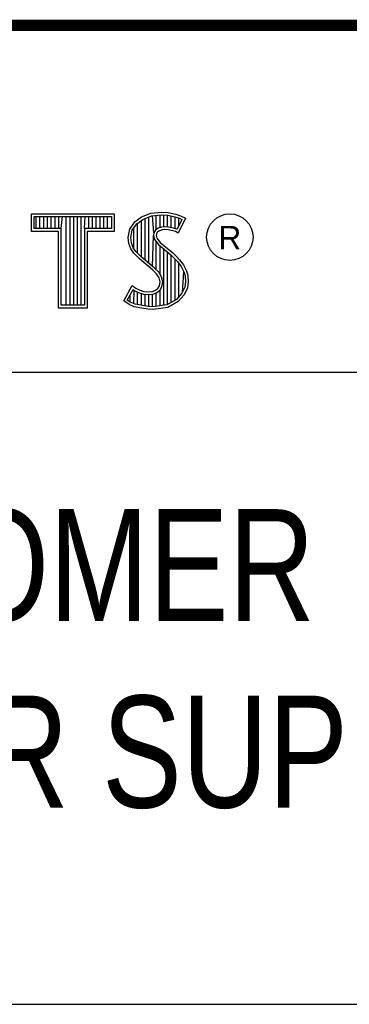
# Model space of a CAD drawing. Header units: inches. Extents: x 0 to 34, y 0 to 22.
# Tile 11 of 58: x 30.452 to 31.042, y 1.25 to 3.01. Entities that reach past the tile are written whole.
import ezdxf

# ---------------------------------------------------------------- set-up
doc = ezdxf.new("R2010")
doc.units = ezdxf.units.IN
doc.header["$LTSCALE"] = 1.87
doc.header["$MEASUREMENT"] = 0
doc.layers.get('0').update_dxf_attribs({"linetype": 'CONTINUOUS'})
doc.styles.get("Standard").update_dxf_attribs({"font": 'txt', "width": 0.8})

msp = doc.modelspace()

# ---------------------------------------------------------------- linework, layer by layer
at = {"color": 2, "linetype": 'CONTINUOUS'}
for p, q in [((28.3793, 3.0003), (33.5093, 3.0003)), ((30.4728, 2.6631), (30.6211, 2.6631)), ((30.4728, 2.6317), (30.4728, 2.6631)), ((30.4776, 2.6583), (30.6162, 2.6583)), ((30.4776, 2.6366), (30.4776, 2.6583)), ((30.4815, 2.6366), (30.4815, 2.6583)), ((30.4882, 2.6366), (30.4882, 2.6583)), ((30.495, 2.6366), (30.495, 2.6583)), ((30.5017, 2.6366), (30.5017, 2.6583)), ((30.5084, 2.6366), (30.5084, 2.6583)), ((30.5151, 2.6366), (30.5151, 2.6583)), ((30.5218, 2.6366), (30.5218, 2.6583)), ((30.5263, 2.6366), (30.5285, 2.6583)), ((30.5352, 2.4996), (30.5352, 2.6583)), ((30.5419, 2.4996), (30.5419, 2.6583)), ((30.5486, 2.4996), (30.5486, 2.6583)), ((30.5554, 2.4996), (30.5554, 2.6583)), ((30.5621, 2.4996), (30.5621, 2.6583)), ((30.5676, 2.6366), (30.5688, 2.6583)), ((30.5755, 2.6366), (30.5755, 2.6583)), ((30.5822, 2.6366), (30.5822, 2.6583)), ((30.5889, 2.6366), (30.5889, 2.6583)), ((30.5956, 2.6366), (30.5956, 2.6583)), ((30.6023, 2.6366), (30.6023, 2.6583)), ((30.609, 2.6366), (30.609, 2.6583)), ((30.6162, 2.6583), (30.6162, 2.6366)), ((30.6211, 2.6631), (30.6211, 2.6317)), ((30.6577, 2.6488), (30.6695, 2.6575)), ((30.6695, 2.6575), (30.6863, 2.6642)), ((30.6719, 2.6532), (30.6875, 2.6594)), ((30.6829, 2.5748), (30.6829, 2.6576)), ((30.6863, 2.6642), (30.7049, 2.6662)), ((30.6875, 2.6594), (30.705, 2.6613)), ((30.6917, 2.629), (30.6896, 2.6596)), ((30.6963, 2.635), (30.6963, 2.6604)), ((30.703, 2.6384), (30.703, 2.6611)), ((30.7049, 2.6662), (30.7173, 2.6653)), ((30.705, 2.6613), (30.7166, 2.6605)), ((30.7097, 2.6396), (30.7097, 2.661)), ((30.7164, 2.6396), (30.7164, 2.6605)), ((30.7166, 2.6605), (30.7296, 2.6577)), ((30.7173, 2.6653), (30.7309, 2.6624)), ((30.7231, 2.6385), (30.7231, 2.6591)), ((30.7296, 2.6577), (30.7375, 2.655)), ((30.7299, 2.6368), (30.7299, 2.6576)), ((30.7309, 2.6624), (30.7393, 2.6595)), ((30.7393, 2.6595), (30.7486, 2.6552)), ((30.6487, 2.6355), (30.6577, 2.6488)), ((30.6533, 2.6336), (30.6612, 2.6454)), ((30.6612, 2.6454), (30.6719, 2.6532)), ((30.6627, 2.5927), (30.6627, 2.6465)), ((30.6695, 2.586), (30.6695, 2.6514)), ((30.6762, 2.5804), (30.6762, 2.6549)), ((30.7117, 2.6398), (30.7056, 2.6392)), ((30.7179, 2.6395), (30.7117, 2.6398)), ((30.742, 2.6529), (30.7333, 2.6355)), ((30.7486, 2.6552), (30.7353, 2.6286)), ((30.7366, 2.642), (30.7366, 2.6553)), ((30.7375, 2.655), (30.742, 2.6529)), ((30.5214, 2.6317), (30.4728, 2.6317)), ((30.5263, 2.6366), (30.4776, 2.6366)), ((30.5214, 2.4947), (30.5214, 2.6317)), ((30.5263, 2.4996), (30.5263, 2.6366)), ((30.6162, 2.6366), (30.5676, 2.6366)), ((30.5676, 2.6366), (30.5676, 2.4996)), ((30.6211, 2.6317), (30.5724, 2.6317)), ((30.5724, 2.6317), (30.5724, 2.4947)), ((30.6458, 2.621), (30.6487, 2.6355)), ((30.6507, 2.6208), (30.6533, 2.6336)), ((30.656, 2.5999), (30.656, 2.6377)), ((30.6896, 2.5692), (30.6912, 2.6242)), ((30.6917, 2.629), (30.6912, 2.6242)), ((30.6912, 2.6242), (30.6928, 2.6171)), ((30.6949, 2.634), (30.6917, 2.629)), ((30.6995, 2.6373), (30.6949, 2.634)), ((30.6965, 2.6274), (30.6962, 2.6245)), ((30.6962, 2.6245), (30.6973, 2.6193)), ((30.6985, 2.6306), (30.6965, 2.6274)), ((30.7017, 2.6329), (30.6985, 2.6306)), ((30.7056, 2.6392), (30.6995, 2.6373)), ((30.7066, 2.6344), (30.7017, 2.6329)), ((30.7118, 2.6349), (30.7066, 2.6344)), ((30.7173, 2.6346), (30.7118, 2.6349)), ((30.726, 2.6329), (30.7173, 2.6346)), ((30.7272, 2.6376), (30.7179, 2.6395)), ((30.7306, 2.6315), (30.726, 2.6329)), ((30.7327, 2.6359), (30.7272, 2.6376)), ((30.7353, 2.6286), (30.7306, 2.6315)), ((30.7333, 2.6355), (30.7327, 2.6359)), ((30.6469, 2.61), (30.6458, 2.621)), ((30.6507, 2.6002), (30.6469, 2.61)), ((30.6517, 2.6112), (30.6507, 2.6208)), ((30.6551, 2.6025), (30.6517, 2.6112)), ((30.6928, 2.6171), (30.6999, 2.6083)), ((30.6963, 2.563), (30.6963, 2.6128)), ((30.6973, 2.6193), (30.7034, 2.6118)), ((30.6999, 2.6083), (30.7224, 2.5896)), ((30.703, 2.5548), (30.703, 2.6058)), ((30.7034, 2.6118), (30.7257, 2.5932)), ((30.6559, 2.5927), (30.6507, 2.6002)), ((30.6597, 2.5958), (30.6551, 2.6025)), ((30.6661, 2.5825), (30.6559, 2.5927)), ((30.6637, 2.5918), (30.6597, 2.5958)), ((30.6694, 2.5861), (30.6637, 2.5918)), ((30.7097, 2.4997), (30.7097, 2.6002)), ((30.7164, 2.5006), (30.7164, 2.5946)), ((30.7224, 2.5896), (30.7283, 2.5837)), ((30.7231, 2.5049), (30.7231, 2.5889)), ((30.7257, 2.5932), (30.7318, 2.5872)), ((30.7318, 2.5872), (30.7379, 2.5808)), ((30.6892, 2.5631), (30.6661, 2.5825)), ((30.6925, 2.5667), (30.6694, 2.5861)), ((30.7283, 2.5837), (30.7342, 2.5776)), ((30.7299, 2.5074), (30.7299, 2.5821)), ((30.7342, 2.5776), (30.7407, 2.5692)), ((30.7366, 2.5148), (30.7366, 2.5745)), ((30.7379, 2.5808), (30.7448, 2.5718)), ((30.7407, 2.5692), (30.7455, 2.5596)), ((30.7448, 2.5718), (30.7501, 2.5614)), ((30.6968, 2.5556), (30.6892, 2.5631)), ((30.7006, 2.5587), (30.6925, 2.5667)), ((30.7011, 2.5487), (30.6968, 2.5556)), ((30.7056, 2.5506), (30.7006, 2.5587)), ((30.7433, 2.5222), (30.7455, 2.5596)), ((30.7455, 2.5596), (30.7478, 2.5521)), ((30.7478, 2.5521), (30.7486, 2.5419)), ((30.7501, 2.5614), (30.7527, 2.553)), ((30.7527, 2.553), (30.7535, 2.5417)), ((30.638, 2.5073), (30.653, 2.535)), ((30.653, 2.535), (30.6594, 2.5304)), ((30.6988, 2.5295), (30.7017, 2.5342)), ((30.7031, 2.5414), (30.7011, 2.5487)), ((30.7017, 2.5342), (30.7031, 2.5414)), ((30.7081, 2.5416), (30.7056, 2.5506)), ((30.7063, 2.5323), (30.7081, 2.5416)), ((30.7486, 2.5419), (30.7471, 2.5321)), ((30.7535, 2.5417), (30.7518, 2.5307)), ((30.6444, 2.5088), (30.6547, 2.5278)), ((30.6493, 2.5054), (30.6493, 2.518)), ((30.6547, 2.5278), (30.6569, 2.5262)), ((30.656, 2.5023), (30.6569, 2.5262)), ((30.6569, 2.5262), (30.6639, 2.5227)), ((30.6594, 2.5304), (30.6658, 2.5272)), ((30.6627, 2.5008), (30.6627, 2.5231)), ((30.6639, 2.5227), (30.6731, 2.5196)), ((30.6658, 2.5272), (30.6742, 2.5243)), ((30.6695, 2.4993), (30.6695, 2.5208)), ((30.6731, 2.5196), (30.6816, 2.5186)), ((30.6742, 2.5243), (30.6817, 2.5235)), ((30.6762, 2.4983), (30.6762, 2.5192)), ((30.6816, 2.5186), (30.6898, 2.5192)), ((30.6817, 2.5235), (30.6887, 2.524)), ((30.6829, 2.4973), (30.6829, 2.5184)), ((30.6887, 2.524), (30.6939, 2.5261)), ((30.6896, 2.497), (30.6896, 2.5192)), ((30.6898, 2.5192), (30.6962, 2.5217)), ((30.6939, 2.5261), (30.6988, 2.5295)), ((30.6962, 2.5217), (30.7024, 2.5261)), ((30.6963, 2.4979), (30.6963, 2.5218)), ((30.7024, 2.5261), (30.7063, 2.5323)), ((30.703, 2.4988), (30.703, 2.5266)), ((30.7421, 2.521), (30.7322, 2.51)), ((30.7463, 2.5183), (30.7353, 2.5061)), ((30.7471, 2.5321), (30.7421, 2.521)), ((30.7518, 2.5307), (30.7463, 2.5183)), ((30.5676, 2.4996), (30.5263, 2.4996)), ((30.6475, 2.5009), (30.638, 2.5073)), ((30.6498, 2.5052), (30.6444, 2.5088)), ((30.6568, 2.4971), (30.6475, 2.5009)), ((30.6582, 2.5018), (30.6498, 2.5052)), ((30.6713, 2.499), (30.6582, 2.5018)), ((30.6824, 2.4974), (30.6713, 2.499)), ((30.7152, 2.5004), (30.6902, 2.4971)), ((30.7322, 2.51), (30.7152, 2.5004)), ((30.7353, 2.5061), (30.7167, 2.4957)), ((30.5724, 2.4947), (30.5214, 2.4947)), ((30.6704, 2.4942), (30.6568, 2.4971)), ((30.682, 2.4925), (30.6704, 2.4942)), ((30.6904, 2.4922), (30.682, 2.4925)), ((30.6902, 2.4971), (30.6824, 2.4974)), ((30.7167, 2.4957), (30.6904, 2.4922)), ((28.7231, 2.38), (33.5, 2.38)), ((28.3793, 1.2503), (33.5093, 1.2503))]:
    msp.add_line(p, q, dxfattribs=at)
at = {"color": 7, "linetype": 'CONTINUOUS', "const_width": 0.02}
msp.add_lwpolyline([(25.58, 3), (33.5, 3)], dxfattribs=at)
at = {"color": 2, "linetype": 'CONTINUOUS'}
msp.add_circle((30.8277, 2.6214), 0.0416, dxfattribs=at)

# ---------------------------------------------------------------- texts
msp.add_text('R', height=0.042, dxfattribs=at).set_placement((30.8076, 2.5994))
at = {"color": 7, "linetype": 'CONTINUOUS', "insert": (30.9443, 2.1353), "char_height": 0.2, "width": 3.04, "attachment_point": 2}
msp.add_mtext('CUSTOMER DRAWING,\\PPOWER SUPPLY, PS-16\\P ', dxfattribs=at)

doc.saveas('drawing.dxf')
